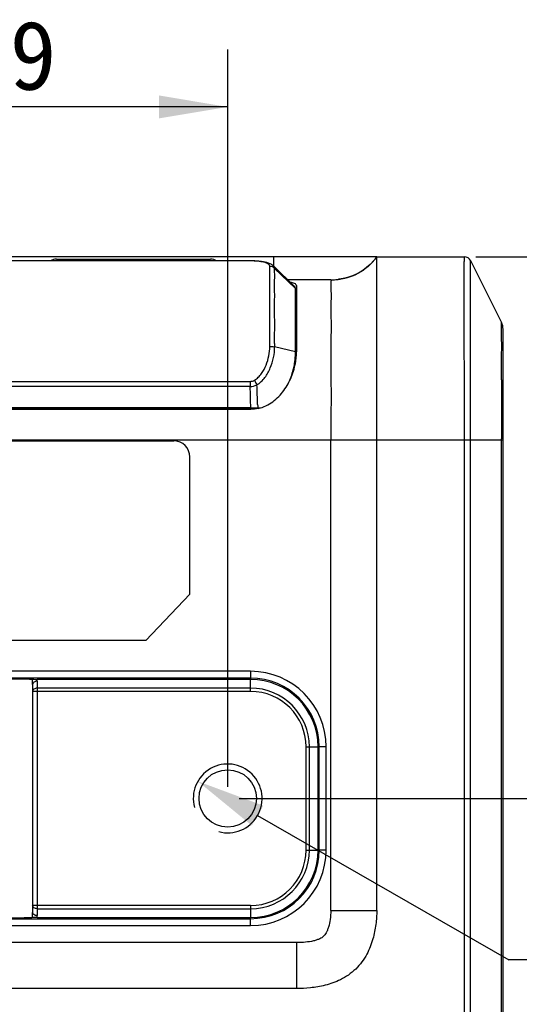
# Model space of a CAD drawing. Header units: millimetres. Extents: x -330 to -25, y 175 to 679.
# Tile 35 of 40: x -110 to -88, y 485 to 528. Entities that reach past the tile are written whole.
import ezdxf
from ezdxf.enums import TextEntityAlignment as Align

# ---------------------------------------------------------------- set-up
doc = ezdxf.new("R2010")
doc.units = ezdxf.units.MM
doc.header["$LTSCALE"] = 23.1
doc.header["$PDMODE"] = 3
doc.header["$PDSIZE"] = 8
doc.layers.get('0').update_dxf_attribs({"linetype": 'CONTINUOUS'})
doc.layers.get('Defpoints').update_dxf_attribs({"linetype": 'CONTINUOUS'})
for name, color, linetype in [('08_ALL_DRAFTS', 7, 'CONTINUOUS'), ('09_ALL_ROUNDS', 7, 'CONTINUOUS'), ('20_ALL_FEATURES', 7, 'CONTINUOUS'), ('51__DRAFT_DIMS', 7, 'CONTINUOUS')]:
    doc.layers.add(name, color=color, linetype=linetype)
doc.styles.get("Standard").update_dxf_attribs({"font": 'simfang.ttf'})
doc.dimstyles.new('DIMSTYLE_1', dxfattribs={"dimtxt": 3, "dimasz": 3, "dimexe": 2.5, "dimexo": 0.5, "dimgap": 0.75, "dimtad": 1, "dimdsep": 46, "dimtxsty": 'STANDARD', "dimblk": '_FILLED', "dimblk1": '_FILLED', "dimblk2": '_FILLED', "dimcen": 0.09, "dimclrt": 3, "dimazin": 2, "dimtp": 0.2, "dimtm": 0.2, "dimtfac": 1, "dimtofl": 0, "dimtmove": 0, "dimatfit": 3, "dimldrblk": '_FILLED', "dimfxl": 1, "dimtolj": 1, "dimarcsym": 0})
doc.dimstyles.new('DIMSTYLE_5', dxfattribs={"dimtxt": 3, "dimasz": 3, "dimexe": 2.5, "dimexo": 0.5, "dimtad": 1, "dimdsep": 46, "dimtxsty": 'STANDARD', "dimblk": '_FILLED', "dimblk1": '_FILLED', "dimblk2": '_FILLED', "dimcen": 0.09, "dimclrt": 3, "dimazin": 2, "dimtp": 0.1, "dimtm": 0.1, "dimtfac": 1, "dimtofl": 0, "dimtmove": 0, "dimatfit": 1, "dimldrblk": '_FILLED', "dimfxl": 1, "dimtolj": 1, "dimarcsym": 0})

# ---------------------------------------------------------------- blocks, each defined once
blk = doc.blocks.new('_FILLED')
at = {"color": 0, "linetype": 'ByBlock'}
blk.add_solid([(0, 0), (-1, 0.167), (-1, -0.167)], dxfattribs=at)
blk = doc.blocks.new('*D80')
at = {"layer": '51__DRAFT_DIMS', "color": 4}
for p, q in [((-119.988, 494.745), (-119.988, 526.893)), ((-100.988, 494.745), (-100.988, 526.893)), ((-119.988, 524.393), (-110.488, 524.393)), ((-100.988, 524.393), (-110.488, 524.393))]:
    blk.add_line(p, q, dxfattribs=at)
at = {"layer": '51__DRAFT_DIMS', "color": 4, "xscale": 3, "yscale": 3, "zscale": 3, "rotation": 180}
blk.add_blockref('_FILLED', (-119.988, 524.393), dxfattribs=at)
at = {"layer": '51__DRAFT_DIMS', "color": 4, "xscale": 3, "yscale": 3, "zscale": 3}
blk.add_blockref('_FILLED', (-100.988, 524.393), dxfattribs=at)
at = {"layer": '51__DRAFT_DIMS', "color": 3}
blk.add_text('19', height=3, dxfattribs=at).set_placement((-110.488, 525.143), align=Align.CENTER)
blk = doc.blocks.new('*D81')
at = {"layer": '51__DRAFT_DIMS', "color": 4}
for p, q in [((-90.173, 517.857), (-76.476, 517.857)), ((-78.976, 517.857), (-78.976, 506.051)), ((-78.976, 494.245), (-78.976, 506.051)), ((-100.488, 494.245), (-76.476, 494.245))]:
    blk.add_line(p, q, dxfattribs=at)
at = {"layer": '51__DRAFT_DIMS', "color": 4, "xscale": 3, "yscale": 3, "zscale": 3}
for p, rotation in [((-78.976, 517.857), 90), ((-78.976, 494.245), 270)]:
    blk.add_blockref('_FILLED', p, dxfattribs=dict(at, rotation=rotation))
at = {"layer": '51__DRAFT_DIMS', "color": 3}
blk.add_text('23.61', height=3, rotation=90, dxfattribs=at).set_placement((-79.726, 506.051), align=Align.CENTER)
blk = doc.blocks.new('*D82')
at = {"layer": '51__DRAFT_DIMS', "color": 0, "lineweight": -2}
for p in [(-99.687, 493.497), (-61.343, 487.208)]:
    blk.add_line(p, (-88.741, 487.208), dxfattribs=at)
at = {"layer": 'Defpoints', "color": 0}
for p in [(-102.289, 494.992), (-99.687, 493.497)]:
    blk.add_point(p, dxfattribs=at)
at = {"layer": '51__DRAFT_DIMS', "color": 0, "linetype": 'ByBlock', "lineweight": -2, "xscale": 3, "yscale": 3, "zscale": 3, "rotation": 150.1194533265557}
blk.add_blockref('_FILLED', (-102.289, 494.992), dxfattribs=at)
at = {"layer": '51__DRAFT_DIMS', "color": 3, "insert": (-78.635, 491.833), "char_height": 3, "attachment_point": 1, "line_spacing_factor": 0.9}
blk.add_mtext('\\A1;{2-M3{\\fgdt;x}3.5}', dxfattribs=at)

msp = doc.modelspace()

# ---------------------------------------------------------------- linework, layer by layer
at = {"color": 4}
msp.add_arc((-100.98801, 494.24463), 1.5, 255, 195, dxfattribs=at)
at = {"layer": '08_ALL_DRAFTS', "color": 7}
for p, q in [((-99.98801, 499.43547), (-109.29086, 499.43547)), ((-97.04717, 491.99463), (-97.04717, 496.49463)), ((-109.29086, 489.05379), (-99.98801, 489.05379))]:
    msp.add_line(p, q, dxfattribs=at)
at = {"layer": '08_ALL_DRAFTS', "color": 4}
for p, q in [((-99.98801, 499.05321), (-99.98801, 499.43547)), ((-97.42944, 496.49463), (-97.04717, 496.49463)), ((-97.42944, 491.99463), (-97.04717, 491.99463)), ((-99.98801, 489.43605), (-99.98801, 489.05379))]:
    msp.add_line(p, q, dxfattribs=at)
for centre, radius, start, end in [((-110.92205, 499.21195), 1.43402, 359.993896, 9.233565), ((-110.48561, 499.35334), 1.19757, 359.994194, 3.932822), ((-110.92271, 489.27737), 1.43467, 350.768586, 0.004043), ((-110.48924, 489.13611), 1.2012, 356.070322, 359.997069)]:
    msp.add_arc(centre, radius, start, end, dxfattribs=at)
at = {"layer": '08_ALL_DRAFTS', "color": 7}
for centre, start, end in [((-99.98801, 496.49463), 0, 90), ((-99.98801, 491.99463), 270, 360)]:
    msp.add_arc(centre, 2.94084, start, end, dxfattribs=at)
for points, knots in [([(-98.03713, 515.80759), (-98.02671, 515.80664), (-98.0103, 515.80484), (-97.99383, 515.80243), (-97.98801, 515.80063)], [0, 0, 0, 0, 0.63221789, 1, 1, 1, 1]), ([(-111.46946, 499.44205), (-111.45374, 499.44415), (-111.41291, 499.4472), (-111.29771, 499.45314), (-111.09886, 499.45824), (-110.81252, 499.46233), (-110.48804, 499.46367), (-110.16355, 499.46233), (-109.87721, 499.45824), (-109.67837, 499.45314), (-109.56317, 499.4472), (-109.52234, 499.44415), (-109.50662, 499.44205)], [0, 0, 0, 0, 0.02422554, 0.06249326, 0.17625837, 0.32803071, 0.50000041, 0.67197008, 0.82374232, 0.93750733, 0.97577474, 1, 1, 1, 1]), ([(-109.50662, 499.44205), (-109.48416, 499.43904), (-109.41204, 499.43694), (-109.34017, 499.43547), (-109.29086, 499.43547)], [0, 0, 0, 0, 0.31484706, 1, 1, 1, 1]), ([(-109.50662, 489.04722), (-109.52233, 489.04511), (-109.56316, 489.04207), (-109.67837, 489.03613), (-109.87721, 489.03103), (-110.16355, 489.02693), (-110.48804, 489.02559), (-110.81252, 489.02693), (-111.09887, 489.03103), (-111.29771, 489.03613), (-111.41291, 489.04207), (-111.45374, 489.04511), (-111.46945, 489.04722)], [0, 0, 0, 0, 0.02422534, 0.0624929, 0.17625786, 0.32803017, 0.49999994, 0.67196976, 0.82374215, 0.93750729, 0.97577473, 1, 1, 1, 1]), ([(-109.29086, 489.05379), (-109.34017, 489.05379), (-109.41205, 489.05232), (-109.48416, 489.05022), (-109.50662, 489.04722)], [0, 0, 0, 0, 0.68515436, 1, 1, 1, 1])]:
    msp.add_open_spline(points, degree=3, knots=knots, dxfattribs=at)
at = {"layer": '09_ALL_ROUNDS', "color": 7}
for p, q in [((-94.48801, 517.85724), (-90.67342, 517.85724)), ((-90.4051, 517.69141), (-89.05694, 514.99509)), ((-88.98801, 464.01021), (-88.98801, 514.70312)), ((-94.48801, 489.35724), (-94.48801, 509.85726)), ((-109.48804, 499.21179), (-109.48804, 489.27747)), ((-97.98659, 485.95724), (-122.98949, 485.95724))]:
    msp.add_line(p, q, dxfattribs=at)
at = {"layer": '09_ALL_ROUNDS', "color": 4}
for p, q in [((-90.40699, 517.3176), (-90.40509, 517.69108)), ((-90.40509, 517.69108), (-90.4051, 517.69141)), ((-90.4051, 477.11832), (-90.4051, 517.69141)), ((-90.40929, 516.14709), (-90.40801, 517.04098)), ((-89.05054, 514.39426), (-89.05123, 514.51024)), ((-89.05002, 514.26925), (-89.05054, 514.39426)), ((-89.04969, 513.82678), (-89.04956, 513.98747)), ((-89.05379, 512.50072), (-89.05002, 513.65319)), ((-89.05002, 513.65319), (-89.04969, 513.82678)), ((-96.48801, 489.35737), (-96.48802, 509.85725)), ((-88.98801, 509.85724), (-94.48801, 509.85726)), ((-90.67342, 477.11832), (-90.67342, 509.85724)), ((-89.05694, 478.23517), (-89.05695, 509.92289)), ((-99.98801, 499.78688), (-120.98801, 499.78688)), ((-99.98801, 499.78688), (-99.98801, 499.43547)), ((-99.98801, 499.48698), (-120.98801, 499.48698)), ((-109.28804, 499.35321), (-109.28804, 489.13605)), ((-99.98801, 498.91179), (-109.48804, 498.91179)), ((-99.98801, 499.05321), (-109.28804, 499.05321)), ((-96.69577, 496.49463), (-97.04717, 496.49463)), ((-96.99566, 491.99463), (-96.99566, 496.49463)), ((-96.69577, 491.99463), (-96.69577, 496.49463)), ((-96.69577, 491.99463), (-97.04717, 491.99463)), ((-99.98801, 489.57747), (-109.48804, 489.57747)), ((-109.28804, 489.43605), (-99.98801, 489.43605)), ((-120.98801, 489.00228), (-99.98801, 489.00228)), ((-99.98801, 488.70239), (-99.98801, 489.05379)), ((-96.48801, 489.35724), (-94.48801, 489.35724)), ((-120.98801, 488.70239), (-99.98801, 488.70239)), ((-97.98659, 487.95724), (-122.98949, 487.95724)), ((-97.98659, 487.95724), (-97.98659, 485.95724))]:
    msp.add_line(p, q, dxfattribs=at)
at = {"layer": '09_ALL_ROUNDS', "color": 7}
for centre, radius, start, end in [((-90.67342, 517.55724), 0.3, 26.565051, 90), ((-89.64089, 514.70312), 0.65288, 0, 26.565051)]:
    msp.add_arc(centre, radius, start, end, dxfattribs=at)
at = {"layer": '09_ALL_ROUNDS', "color": 4}
for centre, radius, start, end in [((-174.42756, 513.98931), 85.378, 359.9987667, 0.1878641), ((764.43652, 510.16283), 853.4935, 179.84305542, 180.01610722), ((-99.98801, 496.49463), 3.29225, 0, 90), ((-99.98801, 496.49463), 2.99235, 0, 90), ((-99.98801, 491.99463), 3.29225, 270, 360), ((-99.98801, 491.99463), 2.99235, 270, 360)]:
    msp.add_arc(centre, radius, start, end, dxfattribs=at)
for points, knots in [([(-90.67342, 509.85724), (-90.67342, 510.42451), (-90.67347, 511.55669), (-90.67549, 513.23501), (-90.67991, 514.59701), (-90.68313, 515.61468), (-90.68439, 516.2641), (-90.68351, 516.79389), (-90.68139, 517.19579), (-90.67869, 517.47451), (-90.67678, 517.66169), (-90.67441, 517.76157), (-90.67459, 517.83013), (-90.67299, 517.84167), (-90.67367, 517.8585), (-90.67342, 517.85724)], [0, 0, 0, 0, 0.2127248, 0.42456244, 0.62936877, 0.72345963, 0.80621415, 0.87283689, 0.92229662, 0.95651623, 0.97826234, 0.99072049, 0.9970289, 0.99952056, 1, 1, 1, 1]), ([(-89.05123, 514.51024), (-89.0516, 514.56605), (-89.05238, 514.66241), (-89.05382, 514.78723), (-89.05491, 514.87334), (-89.05604, 514.93149), (-89.05614, 514.9634), (-89.05716, 514.98566), (-89.05652, 514.9897), (-89.05714, 514.99549), (-89.05694, 514.99509)], [0, 0, 0, 0, 0.34527624, 0.59684779, 0.77032225, 0.88231287, 0.94822302, 0.98273293, 0.99725232, 1, 1, 1, 1]), ([(-109.28804, 499.35321), (-109.31377, 499.35321), (-109.36373, 499.34638), (-109.42931, 499.31697), (-109.47576, 499.2707), (-109.48804, 499.23051), (-109.48804, 499.21179)], [0, 0, 0, 0, 0.28765674, 0.55540705, 0.79072012, 1, 1, 1, 1]), ([(-109.28804, 499.05321), (-109.3138, 499.05321), (-109.36379, 499.04648), (-109.42926, 499.01688), (-109.47587, 498.97078), (-109.48804, 498.93053), (-109.48804, 498.91179)], [0, 0, 0, 0, 0.28795265, 0.55532074, 0.79053006, 1, 1, 1, 1]), ([(-109.28804, 489.43605), (-109.3138, 489.43605), (-109.3638, 489.44279), (-109.42926, 489.47239), (-109.47587, 489.51848), (-109.48804, 489.55873), (-109.48804, 489.57747)], [0, 0, 0, 0, 0.28796254, 0.5553395, 0.79053128, 1, 1, 1, 1]), ([(-109.28804, 489.13605), (-109.31377, 489.13605), (-109.36373, 489.14289), (-109.42931, 489.1723), (-109.47576, 489.21856), (-109.48804, 489.25875), (-109.48804, 489.27747)], [0, 0, 0, 0, 0.28765673, 0.55540704, 0.79072012, 1, 1, 1, 1]), ([(-96.48917, 489.3574), (-96.49445, 489.22775), (-96.51479, 488.98348), (-96.57272, 488.69426), (-96.64093, 488.49979), (-96.7059, 488.36143), (-96.80705, 488.22186), (-96.95604, 488.13092), (-97.10453, 488.07164), (-97.30891, 488.01254), (-97.60631, 487.96737), (-97.8553, 487.95724), (-97.98659, 487.95724)], [0, 0, 0, 0, 0.16091044, 0.30352857, 0.36430834, 0.41596466, 0.49304795, 0.57387918, 0.6282672, 0.69140393, 0.83719504, 1, 1, 1, 1])]:
    msp.add_open_spline(points, degree=3, knots=knots, dxfattribs=at)
at = {"layer": '09_ALL_ROUNDS', "color": 7}
msp.add_open_spline([(-94.48801, 489.35724), (-94.49376, 489.15615), (-94.52408, 488.73975), (-94.64932, 488.09374), (-94.86217, 487.54117), (-95.13369, 487.10802), (-95.40358, 486.79945), (-95.71976, 486.53852), (-96.16046, 486.27926), (-96.71896, 486.08245), (-97.36827, 485.97563), (-97.78538, 485.95724), (-97.98659, 485.95724)], degree=3, knots=[0, 0, 0, 0, 0.10860426, 0.22494101, 0.35422219, 0.42545862, 0.49997582, 0.57452469, 0.64576959, 0.77505224, 0.8913826, 1, 1, 1, 1], dxfattribs=at)
at = {"layer": '20_ALL_FEATURES', "color": 7}
for p, q in [((-94.48801, 517.85724), (-126.48806, 517.85724)), ((-108.44599, 517.75724), (-101.73013, 517.75724)), ((-94.60784, 517.7076), (-94.61975, 517.69377)), ((-94.59601, 517.72151), (-94.60784, 517.7076)), ((-94.58426, 517.73552), (-94.59601, 517.72151)), ((-94.55519, 517.77095), (-94.56676, 517.75671)), ((-94.54369, 517.78527), (-94.55519, 517.77095)), ((-94.53227, 517.79968), (-94.54369, 517.78527)), ((-94.52093, 517.81417), (-94.53227, 517.79968)), ((-94.50966, 517.82875), (-94.52093, 517.81417)), ((-94.49847, 517.8434), (-94.50966, 517.82875)), ((-94.48804, 517.85723), (-94.49847, 517.8434)), ((-94.48801, 509.85726), (-94.48801, 517.85723)), ((-98.08504, 516.57737), (-98.98459, 517.44675)), ((-95.07657, 517.27814), (-95.09058, 517.26839)), ((-95.0626, 517.28801), (-95.07657, 517.27814)), ((-95.04867, 517.298), (-95.0626, 517.28801)), ((-95.03479, 517.30812), (-95.04867, 517.298)), ((-95.02095, 517.31836), (-95.03479, 517.30812)), ((-95.00717, 517.32872), (-95.02095, 517.31836)), ((-94.99342, 517.33921), (-95.00717, 517.32872)), ((-94.97973, 517.34982), (-94.99342, 517.33921)), ((-94.96609, 517.36055), (-94.97973, 517.34982)), ((-94.95249, 517.3714), (-94.96609, 517.36055)), ((-94.93895, 517.38237), (-94.95249, 517.3714)), ((-94.92546, 517.39347), (-94.93895, 517.38237)), ((-94.91203, 517.40468), (-94.92546, 517.39347)), ((-94.89865, 517.41601), (-94.91203, 517.40468)), ((-94.88532, 517.42746), (-94.89865, 517.41601)), ((-94.87205, 517.43903), (-94.88532, 517.42746)), ((-94.83913, 517.46846), (-94.85226, 517.4566)), ((-94.82607, 517.48044), (-94.83913, 517.46846)), ((-94.81306, 517.49253), (-94.82607, 517.48044)), ((-94.80012, 517.50473), (-94.81306, 517.49253)), ((-94.78723, 517.51704), (-94.80012, 517.50473)), ((-94.77441, 517.52947), (-94.78723, 517.51704)), ((-94.76166, 517.54201), (-94.77441, 517.52947)), ((-94.74896, 517.55465), (-94.76166, 517.54201)), ((-94.73634, 517.56741), (-94.74896, 517.55465)), ((-94.72377, 517.58027), (-94.73634, 517.56741)), ((-94.69266, 517.61289), (-94.70506, 517.59976)), ((-94.68033, 517.62612), (-94.69266, 517.61289)), ((-94.66808, 517.63945), (-94.68033, 517.62612)), ((-94.65589, 517.65288), (-94.66808, 517.63945)), ((-94.64377, 517.66641), (-94.65589, 517.65288)), ((-94.63172, 517.68005), (-94.64377, 517.66641)), ((-94.61975, 517.69377), (-94.63172, 517.68005)), ((-96.48801, 516.85724), (-98.37505, 516.85724)), ((-96.16255, 516.87514), (-96.1745, 516.87381)), ((-96.14935, 516.87666), (-96.16255, 516.87514)), ((-96.13608, 516.87826), (-96.14935, 516.87666)), ((-96.12275, 516.87994), (-96.13608, 516.87826)), ((-96.10935, 516.88169), (-96.12275, 516.87994)), ((-96.0959, 516.88352), (-96.10935, 516.88169)), ((-96.08238, 516.88543), (-96.0959, 516.88352)), ((-96.06881, 516.88742), (-96.08238, 516.88543)), ((-96.05518, 516.88949), (-96.06881, 516.88742)), ((-96.04149, 516.89165), (-96.05518, 516.88949)), ((-96.02776, 516.89389), (-96.04149, 516.89165)), ((-96.01397, 516.89622), (-96.02776, 516.89389)), ((-96.00013, 516.89863), (-96.01397, 516.89622)), ((-95.98625, 516.90113), (-96.00013, 516.89863)), ((-95.97232, 516.90372), (-95.98625, 516.90113)), ((-95.95835, 516.90639), (-95.97232, 516.90372)), ((-95.94433, 516.90916), (-95.95835, 516.90639)), ((-95.93028, 516.91202), (-95.94433, 516.90916)), ((-95.91618, 516.91498), (-95.93028, 516.91202)), ((-95.90204, 516.91803), (-95.91618, 516.91498)), ((-95.88786, 516.92118), (-95.90204, 516.91803)), ((-95.87365, 516.92442), (-95.88786, 516.92118)), ((-95.8594, 516.92776), (-95.87365, 516.92442)), ((-95.84511, 516.9312), (-95.8594, 516.92776)), ((-95.83079, 516.93475), (-95.84511, 516.9312)), ((-95.81645, 516.93839), (-95.83079, 516.93475)), ((-95.80207, 516.94213), (-95.81645, 516.93839)), ((-95.78766, 516.94598), (-95.80207, 516.94213)), ((-95.77322, 516.94994), (-95.78766, 516.94598)), ((-95.75876, 516.954), (-95.77322, 516.94994)), ((-95.7225, 516.96462), (-95.73702, 516.96029)), ((-95.70795, 516.96906), (-95.7225, 516.96462)), ((-95.69339, 516.97361), (-95.70795, 516.96906)), ((-95.67881, 516.97827), (-95.69339, 516.97361)), ((-95.66421, 516.98305), (-95.67881, 516.97827)), ((-95.64959, 516.98793), (-95.66421, 516.98305)), ((-95.63497, 516.99293), (-95.64959, 516.98793)), ((-95.62032, 516.99805), (-95.63497, 516.99293)), ((-95.60567, 517.00328), (-95.62032, 516.99805)), ((-95.591, 517.00863), (-95.60567, 517.00328)), ((-95.57633, 517.0141), (-95.591, 517.00863)), ((-95.56165, 517.01968), (-95.57633, 517.0141)), ((-95.52493, 517.03417), (-95.53962, 517.02828)), ((-95.51024, 517.04017), (-95.52493, 517.03417)), ((-95.49554, 517.0463), (-95.51024, 517.04017)), ((-95.48085, 517.05255), (-95.49554, 517.0463)), ((-95.46616, 517.05892), (-95.48085, 517.05255)), ((-95.45147, 517.06542), (-95.46616, 517.05892)), ((-95.43679, 517.07204), (-95.45147, 517.06542)), ((-95.42211, 517.07878), (-95.43679, 517.07204)), ((-95.40744, 517.08565), (-95.42211, 517.07878)), ((-95.39278, 517.09264), (-95.40744, 517.08565)), ((-95.37813, 517.09976), (-95.39278, 517.09264)), ((-95.3635, 517.10701), (-95.37813, 517.09976)), ((-95.327, 517.12567), (-95.34158, 517.11811)), ((-95.31244, 517.13335), (-95.327, 517.12567)), ((-95.2979, 517.14116), (-95.31244, 517.13335)), ((-95.28339, 517.14909), (-95.2979, 517.14116)), ((-95.26891, 517.15714), (-95.28339, 517.14909)), ((-95.25446, 517.16532), (-95.26891, 517.15714)), ((-95.24003, 517.17362), (-95.25446, 517.16532)), ((-95.22563, 517.18206), (-95.24003, 517.17362)), ((-95.21127, 517.19061), (-95.22563, 517.18206)), ((-95.19693, 517.19929), (-95.21127, 517.19061)), ((-95.18264, 517.2081), (-95.19693, 517.19929)), ((-95.14704, 517.23066), (-95.16125, 517.22154)), ((-95.13287, 517.23991), (-95.14704, 517.23066)), ((-95.11873, 517.24928), (-95.13287, 517.23991)), ((-95.10464, 517.25877), (-95.11873, 517.24928)), ((-95.09058, 517.26839), (-95.10464, 517.25877)), ((-98.03801, 513.21907), (-98.03801, 516.48483)), ((-97.98801, 516.59255), (-97.98801, 513.71299)), ((-98.03801, 515.78867), (-97.98801, 515.78801)), ((-98.03801, 515.68089), (-97.98801, 515.68089)), ((-97.98801, 514.30769), (-98.03801, 514.30769)), ((-121.4243, 511.27279), (-99.55147, 511.27279)), ((-99.97903, 511.28121), (-120.99724, 511.28121)), ((-99.97903, 511.28121), (-99.91389, 511.28119)), ((-99.91389, 511.28119), (-99.88103, 511.28115)), ((-99.88103, 511.28115), (-99.74753, 511.28088)), ((-99.74753, 511.28088), (-99.67914, 511.28066)), ((-99.64936, 511.28054), (-99.67914, 511.28066)), ((-99.98804, 511.2069), (-120.98961, 511.2069)), ((-117.63801, 509.83202), (-103.33801, 509.83202)), ((-102.63801, 503.15091), (-102.63801, 509.13202)), ((-102.63801, 503.15091), (-104.55269, 501.13202)), ((-104.55269, 501.13202), (-117.63801, 501.13202))]:
    msp.add_line(p, q, dxfattribs=at)
at = {"layer": '20_ALL_FEATURES', "color": 4}
for p, q in [((-108.38806, 517.75724), (-108.38806, 517.68071)), ((-103.18806, 517.75724), (-103.18806, 517.68071)), ((-98.98803, 517.85724), (-98.98803, 517.44976)), ((-100.0095, 517.67955), (-100.0095, 517.68071)), ((-99.1537, 513.95518), (-99.15368, 517.43741)), ((-98.94155, 517.35168), (-98.03801, 516.47498)), ((-98.03801, 513.71299), (-98.94155, 513.93151)), ((-97.98801, 513.49224), (-98.03801, 513.49224)), ((-100.00957, 512.20019), (-120.9665, 512.20019)), ((-120.96648, 512.4278), (-100.0096, 512.4278)), ((-100.0096, 512.4278), (-100.00961, 512.20019)), ((-94.48801, 509.85726), (-126.48805, 509.85733)), ((-99.98801, 498.91179), (-99.98801, 499.05321)), ((-97.57086, 496.49463), (-97.42944, 496.49463)), ((-97.57086, 491.99463), (-97.57086, 496.49463)), ((-97.42944, 491.99463), (-97.42944, 496.49463)), ((-97.57086, 491.99463), (-97.42944, 491.99463)), ((-99.98801, 489.57747), (-99.98801, 489.43605))]:
    msp.add_line(p, q, dxfattribs=at)
at = {"layer": '20_ALL_FEATURES', "color": 7}
for points in [[(-94.56676, 517.75671), (-94.57841, 517.74256), (-94.58426, 517.73552)], [(-99.80781, 517.67615), (-99.8395, 517.67754), (-99.88959, 517.67917), (-99.93945, 517.68019), (-99.98882, 517.68066), (-120.97684, 517.6807)], [(-98.98476, 517.44692), (-99.02421, 517.48126), (-99.06197, 517.50832), (-99.09964, 517.53106), (-99.1368, 517.55021), (-99.17396, 517.56673), (-99.21087, 517.58099), (-99.24731, 517.59332), (-99.28395, 517.60425), (-99.3208, 517.61399), (-99.35767, 517.62263), (-99.39503, 517.63042), (-99.43283, 517.63744), (-99.471, 517.64375), (-99.51002, 517.64949), (-99.54976, 517.65468), (-99.5903, 517.65938), (-99.63243, 517.66368), (-99.6763, 517.66757), (-99.72197, 517.67105), (-99.77018, 517.67414), (-99.80799, 517.67616)], [(-94.85226, 517.4566), (-94.86544, 517.44486), (-94.87205, 517.43903)], [(-94.70506, 517.59976), (-94.71752, 517.58674), (-94.72377, 517.58027)], [(-95.73702, 516.96029), (-95.75152, 516.95607), (-95.75876, 516.954)], [(-95.53962, 517.02828), (-95.55431, 517.02252), (-95.56165, 517.01968)], [(-95.34158, 517.11811), (-95.35619, 517.11068), (-95.3635, 517.10701)], [(-95.16125, 517.22154), (-95.1755, 517.21255), (-95.18264, 517.2081)]]:
    msp.add_lwpolyline(points, dxfattribs=at)
msp.add_circle((-100.98801, 494.24463), 1.25, dxfattribs=at)
for centre, radius, start, end in [((-108.44599, 517.25724), 0.5, 90, 122.061035), ((-101.73013, 517.25724), 0.5, 57.963969, 90), ((-96.86692, 519.63925), 2.97233, 319.076601, 323.163625), ((-96.4863, 519.83073), 2.97349, 269.967001, 274.02017), ((-96.47347, 519.63112), 2.77347, 274.044754, 276.188279), ((-96.46181, 519.5228), 2.66453, 276.190144, 278.152569), ((-98.56823, 515.37436), 1.42721, 78.453327, 78.69356), ((-98.13922, 516.556), 0.15556, 13.586313, 19.515707), ((-100.97786, 513.67021), 2.93987, 350.958605, 357.839189), ((-100.9929, 513.67025), 2.95491, 357.849516, 359.99787), ((-100.78343, 513.74227), 2.79538, 350.772864, 355.352996), ((-100.81462, 513.74409), 2.82661, 355.367443, 358.48073), ((-100.84042, 513.74497), 2.85243, 358.476918, 359.337249), ((-100.84663, 513.74505), 2.85863, 359.337083, 359.786214), ((-101.39646, 513.75092), 3.36629, 337.666271, 348.760219), ((-101.14307, 513.69676), 3.10721, 348.829077, 350.953844), ((-103.33801, 509.13202), 0.7, 0, 90)]:
    msp.add_arc(centre, radius, start, end, dxfattribs=at)
at = {"layer": '20_ALL_FEATURES', "color": 4}
for centre, radius, start, end in [((-100.00951, 513.34741), 4.33214, 89.800171, 89.999889), ((-100.00809, 513.49125), 4.1883, 88.551014, 89.812752), ((-99.98056, 514.47795), 3.20122, 87.172412, 88.596983), ((-99.8113, 517.60889), 0.06735, 87.189561, 99.698892), ((-100.0028, 514.05894), 3.62082, 86.939242, 87.147946), ((-68.12239, 514.13224), 30.81981, 180.093993, 180.373156), ((-77.23303, 512.39756), 22.47251, 182.491656, 182.84836), ((-99.98801, 496.49463), 2.55858, 0, 90), ((-99.98801, 496.49463), 2.41716, 0, 90), ((-99.98801, 491.99463), 2.55858, 270, 360), ((-99.98801, 491.99463), 2.41716, 270, 360)]:
    msp.add_arc(centre, radius, start, end, dxfattribs=at)
for points, knots in [([(-99.57086, 517.6532), (-99.58844, 517.65554), (-99.66774, 517.66514), (-99.74743, 517.67128), (-99.80947, 517.67459)], [0, 0, 0, 0, 0.22215133, 1, 1, 1, 1]), ([(-99.15368, 517.43741), (-99.15376, 517.45075), (-99.15868, 517.47799), (-99.18072, 517.51489), (-99.21529, 517.54693), (-99.28275, 517.58765), (-99.40311, 517.62672), (-99.50921, 517.64502), (-99.57086, 517.6532)], [0, 0, 0, 0, 0.07955223, 0.16104128, 0.25215265, 0.35805356, 0.6289547, 1, 1, 1, 1]), ([(-98.94155, 517.35157), (-98.9693, 517.37852), (-99.03632, 517.42202), (-99.1147, 517.43704), (-99.15369, 517.43709)], [0, 0, 0, 0, 0.4980768, 1, 1, 1, 1]), ([(-98.94154, 517.35166), (-98.94157, 517.36905), (-98.94925, 517.40514), (-98.97154, 517.43411), (-98.98458, 517.44675)], [0, 0, 0, 0, 0.48910792, 1, 1, 1, 1]), ([(-98.94216, 514.08168), (-98.94252, 514.27848), (-98.94043, 514.66344), (-98.9412, 515.22284), (-98.94273, 515.74044), (-98.93987, 516.2007), (-98.94294, 516.59145), (-98.94072, 516.90768), (-98.94071, 517.15243), (-98.94347, 517.29232), (-98.94155, 517.35168)], [0, 0, 0, 0, 0.18054947, 0.35317541, 0.51321557, 0.65540916, 0.77542795, 0.8717085, 0.94551665, 1, 1, 1, 1]), ([(-96.48802, 516.85724), (-96.48816, 516.85722), (-96.48719, 516.85603), (-96.48766, 516.85398), (-96.4863, 516.84763), (-96.48637, 516.83716), (-96.48598, 516.81947), (-96.48658, 516.79349), (-96.48716, 516.757), (-96.48779, 516.70808), (-96.48809, 516.6443), (-96.48787, 516.52252), (-96.48611, 516.31597), (-96.48559, 515.99272), (-96.48923, 515.56333), (-96.48497, 515.02906), (-96.48671, 514.40466), (-96.48827, 513.71348), (-96.48784, 512.97821), (-96.48624, 512.21764), (-96.48596, 511.17474), (-96.48819, 510.38654), (-96.48802, 509.85724)], [0, 0, 0, 0, 0.00006052, 0.00036835, 0.00113175, 0.00258534, 0.00499577, 0.00863726, 0.01375348, 0.02062168, 0.02960911, 0.0410853, 0.07281533, 0.11812771, 0.17962028, 0.25683626, 0.34709738, 0.44721231, 0.55305381, 0.66220447, 0.77316347, 1, 1, 1, 1]), ([(-99.82267, 512.47548), (-99.76051, 512.50929), (-99.64873, 512.59974), (-99.46817, 512.81792), (-99.30306, 513.13292), (-99.18317, 513.53707), (-99.15367, 513.8165), (-99.1537, 513.95518)], [0, 0, 0, 0, 0.126063, 0.25216153, 0.50326252, 0.75292564, 1, 1, 1, 1]), ([(-99.71962, 512.27474), (-99.58019, 512.35102), (-99.34755, 512.5846), (-99.11692, 513.00378), (-98.97628, 513.45965), (-98.94132, 513.77499), (-98.94156, 513.93152)], [0, 0, 0, 0, 0.25111816, 0.50257548, 0.75267163, 1, 1, 1, 1]), ([(-99.15368, 513.95213), (-99.13417, 513.95221), (-99.06313, 513.95074), (-98.99176, 513.94371), (-98.94155, 513.93181)], [0, 0, 0, 0, 0.27431572, 1, 1, 1, 1]), ([(-99.97874, 511.28122), (-99.98598, 511.43521), (-99.99706, 511.74144), (-99.99711, 512.04836), (-100.00943, 512.20019)], [0, 0, 0, 0, 0.50297758, 1, 1, 1, 1]), ([(-99.82267, 512.47548), (-99.81304, 512.45752), (-99.77779, 512.39108), (-99.74342, 512.32415), (-99.71965, 512.27473)], [0, 0, 0, 0, 0.27089831, 1, 1, 1, 1]), ([(-99.68429, 511.42059), (-99.6904, 511.56107), (-99.69861, 511.84592), (-99.70458, 512.1313), (-99.71837, 512.27511)], [0, 0, 0, 0, 0.49323349, 1, 1, 1, 1])]:
    msp.add_open_spline(points, degree=3, knots=knots, dxfattribs=at)
at = {"layer": '20_ALL_FEATURES', "color": 7}
for points in [[(-94.62107, 517.69223), (-95.01581, 517.23744), (-95.50343, 516.96843), (-96.08395, 516.8852)], [(-98.06828, 516.55843), (-98.07339, 516.5651), (-98.07904, 516.57138), (-98.08505, 516.57725)], [(-99.64954, 511.24592), (-99.75949, 511.21961), (-99.8734, 511.2069), (-99.98646, 511.2069)]]:
    msp.add_open_spline(points, degree=3, dxfattribs=at)
for points, knots in [([(-98.28255, 516.77269), (-98.24528, 516.76508), (-98.17817, 516.74867), (-98.0905, 516.714), (-98.02587, 516.66905), (-97.99985, 516.6284), (-97.9926, 516.60797)], [0, 0, 0, 0, 0.32914586, 0.59659649, 0.81238464, 1, 1, 1, 1]), ([(-98.03848, 516.48789), (-98.03947, 516.49441), (-98.04473, 516.51958), (-98.05667, 516.54328), (-98.06828, 516.55843)], [0, 0, 0, 0, 0.25660621, 1, 1, 1, 1]), ([(-99.64954, 511.24592), (-99.5374, 511.27278), (-99.31773, 511.34959), (-99.02072, 511.53114), (-98.76009, 511.76096), (-98.46402, 512.11539), (-98.18676, 512.62389), (-98.0608, 513.06871), (-98.02422, 513.29404)], [0, 0, 0, 0, 0.12543972, 0.2508964, 0.37635119, 0.5017723, 0.75168942, 1, 1, 1, 1])]:
    msp.add_open_spline(points, degree=3, knots=knots, dxfattribs=at)
at = {"layer": '20_ALL_FEATURES', "color": 4}
for points in [[(-100.0096, 512.4278), (-99.94529, 512.4278), (-99.87916, 512.44475), (-99.82267, 512.47548)], [(-100.00957, 512.20019), (-99.90979, 512.20181), (-99.80784, 512.2281), (-99.71962, 512.27474)]]:
    msp.add_open_spline(points, degree=3, dxfattribs=at)

# ---------------------------------------------------------------- dimensions: what is measured, and where the dimension line sits
at = {"layer": '51__DRAFT_DIMS', "color": 4}
dim = msp.add_linear_dim(base=(-100.98801, 524.3932), p1=(-119.98801, 494.24463), p2=(-100.98801, 494.24463), dimstyle='DIMSTYLE_1', dxfattribs=at)
dim.commit()
dim.dimension.update_dxf_attribs({"geometry": '*D80', "text_midpoint": (-110.38548, 524.3932), "dimtype": 160})
dim = msp.add_linear_dim(base=(-78.97576, 494.24463), p1=(-90.67342, 517.85724), p2=(-100.98801, 494.24463), angle=270, dimstyle='DIMSTYLE_1', dxfattribs=at)
dim.commit()
dim.dimension.update_dxf_attribs({"geometry": '*D81', "text_midpoint": (-78.97576, 505.89859), "dimtype": 160})
dim = msp.add_diameter_dim_2p(p1=(-99.68742, 493.49734), p2=(-102.28861, 494.99192), text='{2-M<>{\\fgdt;x}3.5}', dimstyle='DIMSTYLE_5', override={"dimtih": 1, "dimtoh": 1, "dimpost": '<>'}, dxfattribs=at)
dim.commit()
dim.dimension.update_dxf_attribs({"geometry": '*D82', "text_midpoint": (-69.9891, 487.20781), "dimtype": 163})

doc.saveas('drawing.dxf')
